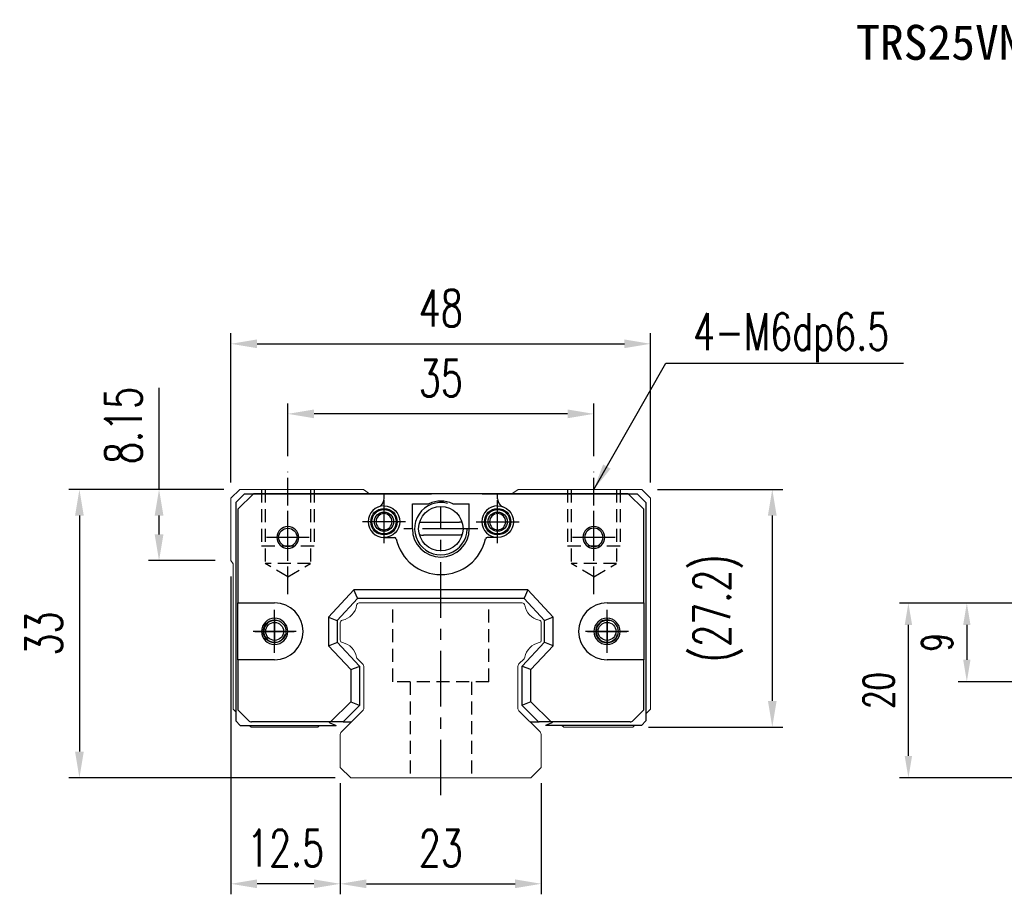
# Model space of a CAD drawing. Header units: millimetres. Extents: x 300 to 586, y 283 to 388.
# Tile 1 of 53: x 300 to 412, y 288 to 388. Entities that reach past the tile are written whole.
import ezdxf
from ezdxf.enums import TextEntityAlignment as Align

# ---------------------------------------------------------------- set-up
doc = ezdxf.new("R2010")
doc.units = ezdxf.units.MM
doc.header["$PDSIZE"] = -1
doc.linetypes.add('CENTER', pattern=[10.16, 6.35, -1.27, 1.27, -1.27])
doc.linetypes.add('DASHED', pattern=[0.75, 0.5, -0.25])
for name, color, linetype in [('2', 7, 'Continuous'), ('CHA', 7, 'Continuous'), ('CL', 1, 'CENTER'), ('DIM', 4, 'Continuous'), ('HID', 2, 'DASHED'), ('OUT', 3, 'Continuous'), ('中心線', 1, 'CENTER')]:
    doc.layers.add(name, color=color, linetype=linetype)
doc.styles.add('DIM-7', font='SIMPLEX.shx', dxfattribs={"width": 0.7, "bigfont": 'chineset.shx'})
doc.styles.add('T', font='kaiu.ttf')
doc.dimstyles.new('CNS', dxfattribs={"dimtxt": 3.5, "dimasz": 2.5, "dimexe": 1, "dimexo": 1.5, "dimgap": 0.09, "dimtad": 0, "dimdsep": 46, "dimtxsty": 'DIM-7', "dimcen": 0.09, "dimclrd": 4, "dimclre": 4, "dimclrt": 4, "dimadec": 0, "dimazin": 0, "dimtfac": 1, "dimtix": 1, "dimtmove": 2, "dimatfit": 3, "dimfxl": 1, "dimtvp": 0.971429, "dimtolj": 1, "dimarcsym": 0})

# ---------------------------------------------------------------- blocks, each defined once
blk = doc.blocks.new('*D36')
at = {"layer": 'DEFPOINTS', "color": 0, "transparency": 16777216}
for p in [(401.52, 321.34), (415.36, 321.34), (415.36, 301.34)]:
    blk.add_point(p, dxfattribs=at)
at = {"layer": 'DIM', "color": 7, "lineweight": -2, "transparency": 16777216}
for p, q in [((413.86, 321.34), (400.52, 321.34)), ((401.52, 303.84), (401.52, 318.84)), ((413.86, 301.34), (400.52, 301.34))]:
    blk.add_line(p, q, dxfattribs=at)
at = {"layer": 'DIM', "color": 7, "transparency": 16777216}
for points in [[(401.1, 318.84), (401.94, 318.84), (401.52, 321.34)], [(401.1, 303.84), (401.94, 303.84), (401.52, 301.34)]]:
    blk.add_solid(points, dxfattribs=at)
at = {"layer": 'DIM', "color": 7, "transparency": 16777216, "insert": (398.12, 311.34), "char_height": 3.5, "attachment_point": 5, "rotation": 90, "style": 'DIM-7'}
blk.add_mtext('\\A1;20', dxfattribs=at)
blk = doc.blocks.new('*D60')
at = {"layer": 'DEFPOINTS', "color": 0, "transparency": 16777216}
for p in [(330.54, 342.98), (330.54, 336.34), (365.54, 336.34)]:
    blk.add_point(p, dxfattribs=at)
at = {"layer": 'DIM', "color": 7, "lineweight": -2, "transparency": 16777216}
for p, q in [((330.54, 338.14), (330.54, 344.18)), ((365.54, 338.14), (365.54, 344.18)), ((362.54, 342.98), (333.54, 342.98))]:
    blk.add_line(p, q, dxfattribs=at)
at = {"layer": 'DIM', "color": 7, "transparency": 16777216}
for points in [[(333.54, 343.48), (333.54, 342.48), (330.54, 342.98)], [(362.54, 343.48), (362.54, 342.48), (365.54, 342.98)]]:
    blk.add_solid(points, dxfattribs=at)
at = {"layer": 'DIM', "color": 7, "transparency": 16777216, "insert": (348.04, 347.06), "char_height": 4.2, "attachment_point": 5, "style": 'DIM-7'}
blk.add_mtext('\\A1;35', dxfattribs=at)
blk = doc.blocks.new('*D61')
at = {"layer": 'DEFPOINTS', "color": 0, "transparency": 16777216}
for p in [(372.03, 350.99), (324.03, 333.34), (372.03, 333.34)]:
    blk.add_point(p, dxfattribs=at)
at = {"layer": 'DIM', "color": 7, "lineweight": -2, "transparency": 16777216}
for p, q in [((324.03, 335.14), (324.03, 352.19)), ((372.03, 335.14), (372.03, 352.19)), ((327.03, 350.99), (369.03, 350.99))]:
    blk.add_line(p, q, dxfattribs=at)
at = {"layer": 'DIM', "color": 7, "transparency": 16777216}
for points in [[(327.03, 351.49), (327.03, 350.49), (324.03, 350.99)], [(369.03, 351.49), (369.03, 350.49), (372.03, 350.99)]]:
    blk.add_solid(points, dxfattribs=at)
at = {"layer": 'DIM', "color": 7, "transparency": 16777216, "insert": (348.03, 355.07), "char_height": 4.2, "attachment_point": 5, "style": 'DIM-7'}
blk.add_mtext('\\A1;48', dxfattribs=at)
blk = doc.blocks.new('*D62')
at = {"layer": 'DEFPOINTS', "color": 0, "transparency": 16777216}
for p in [(325.03, 334.34), (315.81, 326.19), (324.03, 326.19)]:
    blk.add_point(p, dxfattribs=at)
at = {"layer": 'DIM', "color": 7, "lineweight": -2, "transparency": 16777216}
for p, q in [((315.81, 334.34), (315.81, 345.96)), ((323.23, 334.34), (314.61, 334.34)), ((315.81, 329.19), (315.81, 331.34)), ((322.23, 326.19), (314.61, 326.19))]:
    blk.add_line(p, q, dxfattribs=at)
at = {"layer": 'DIM', "color": 7, "transparency": 16777216}
for points in [[(315.31, 331.34), (316.31, 331.34), (315.81, 334.34)], [(315.31, 329.19), (316.31, 329.19), (315.81, 326.19)]]:
    blk.add_solid(points, dxfattribs=at)
at = {"layer": 'DIM', "color": 7, "transparency": 16777216, "insert": (311.73, 341.65), "char_height": 4.2, "attachment_point": 5, "rotation": 90, "style": 'DIM-7'}
blk.add_mtext('\\A1;8.15', dxfattribs=at)
blk = doc.blocks.new('*D63')
at = {"layer": 'DEFPOINTS', "color": 0, "transparency": 16777216}
for p in [(325.03, 334.34), (306.7, 301.34), (337.75, 301.34)]:
    blk.add_point(p, dxfattribs=at)
at = {"layer": 'DIM', "color": 7, "lineweight": -2, "transparency": 16777216}
for p, q in [((323.23, 334.34), (305.5, 334.34)), ((306.7, 331.34), (306.7, 304.34)), ((335.95, 301.34), (305.5, 301.34))]:
    blk.add_line(p, q, dxfattribs=at)
at = {"layer": 'DIM', "color": 7, "transparency": 16777216}
for points in [[(306.2, 331.34), (307.2, 331.34), (306.7, 334.34)], [(306.2, 304.34), (307.2, 304.34), (306.7, 301.34)]]:
    blk.add_solid(points, dxfattribs=at)
at = {"layer": 'DIM', "color": 7, "transparency": 16777216, "insert": (302.62, 317.84), "char_height": 4.2, "attachment_point": 5, "rotation": 90, "style": 'DIM-7'}
blk.add_mtext('\\A1;33', dxfattribs=at)
blk = doc.blocks.new('*D64')
at = {"layer": 'DEFPOINTS', "color": 0, "transparency": 16777216}
for p in [(371.03, 334.34), (369.98, 307.14), (385.95, 307.14)]:
    blk.add_point(p, dxfattribs=at)
at = {"layer": 'DIM', "color": 7, "lineweight": -2, "transparency": 16777216}
for p, q in [((372.83, 334.34), (387.15, 334.34)), ((385.95, 331.34), (385.95, 310.14)), ((371.78, 307.14), (387.15, 307.14))]:
    blk.add_line(p, q, dxfattribs=at)
at = {"layer": 'DIM', "color": 7, "transparency": 16777216}
for points in [[(385.45, 331.34), (386.45, 331.34), (385.95, 334.34)], [(385.45, 310.14), (386.45, 310.14), (385.95, 307.14)]]:
    blk.add_solid(points, dxfattribs=at)
at = {"layer": 'DIM', "color": 7, "transparency": 16777216, "insert": (379.74, 320.74), "char_height": 4.2, "attachment_point": 5, "rotation": 90, "style": 'DIM-7'}
blk.add_mtext('\\A1;(27.2)', dxfattribs=at)
blk = doc.blocks.new('*D65')
at = {"layer": 'DEFPOINTS', "color": 0, "transparency": 16777216}
for p in [(336.53, 302.54), (359.53, 302.54), (359.53, 289.22)]:
    blk.add_point(p, dxfattribs=at)
at = {"layer": 'DIM', "color": 7, "lineweight": -2, "transparency": 16777216}
for p, q in [((336.53, 300.74), (336.53, 288.02)), ((359.53, 300.74), (359.53, 288.02)), ((339.53, 289.22), (356.53, 289.22))]:
    blk.add_line(p, q, dxfattribs=at)
at = {"layer": 'DIM', "color": 7, "transparency": 16777216}
for points in [[(339.53, 289.72), (339.53, 288.72), (336.53, 289.22)], [(356.53, 289.72), (356.53, 288.72), (359.53, 289.22)]]:
    blk.add_solid(points, dxfattribs=at)
at = {"layer": 'DIM', "color": 7, "transparency": 16777216, "insert": (348.03, 293.3), "char_height": 4.2, "attachment_point": 5, "style": 'DIM-7'}
blk.add_mtext('\\A1;23', dxfattribs=at)
blk = doc.blocks.new('*D66')
at = {"layer": 'DEFPOINTS', "color": 0, "transparency": 16777216}
for p in [(324.03, 326.19), (336.53, 302.54), (324.03, 289.22)]:
    blk.add_point(p, dxfattribs=at)
at = {"layer": 'DIM', "color": 7, "lineweight": -2, "transparency": 16777216}
for p, q in [((324.03, 324.39), (324.03, 288.02)), ((336.53, 300.74), (336.53, 288.02)), ((333.53, 289.22), (327.03, 289.22))]:
    blk.add_line(p, q, dxfattribs=at)
at = {"layer": 'DIM', "color": 7, "transparency": 16777216}
for points in [[(327.03, 289.72), (327.03, 288.72), (324.03, 289.22)], [(333.53, 289.72), (333.53, 288.72), (336.53, 289.22)]]:
    blk.add_solid(points, dxfattribs=at)
at = {"layer": 'DIM', "color": 7, "transparency": 16777216, "insert": (330.28, 293.3), "char_height": 4.2, "attachment_point": 5, "style": 'DIM-7'}
blk.add_mtext('\\A1;12.5', dxfattribs=at)
blk = doc.blocks.new('*D67')
at = {"layer": 'DEFPOINTS', "color": 0, "transparency": 16777216}
for p in [(415.36, 321.34), (408.2, 312.34), (429.86, 312.34)]:
    blk.add_point(p, dxfattribs=at)
at = {"layer": 'DIM', "color": 7, "lineweight": -2, "transparency": 16777216}
for p, q in [((413.86, 321.34), (407.2, 321.34)), ((408.2, 318.84), (408.2, 314.84)), ((428.36, 312.34), (407.2, 312.34))]:
    blk.add_line(p, q, dxfattribs=at)
at = {"layer": 'DIM', "color": 7, "transparency": 16777216}
for points in [[(407.79, 318.84), (408.62, 318.84), (408.2, 321.34)], [(407.79, 314.84), (408.62, 314.84), (408.2, 312.34)]]:
    blk.add_solid(points, dxfattribs=at)
at = {"layer": 'DIM', "color": 7, "transparency": 16777216, "insert": (404.8, 316.84), "char_height": 3.5, "attachment_point": 5, "rotation": 90, "style": 'DIM-7'}
blk.add_mtext('\\A1;9', dxfattribs=at)

msp = doc.modelspace()

# ---------------------------------------------------------------- linework, layer by layer
at = {"layer": '2', "color": 7, "linetype": 'Continuous'}
for p, q in [((325.589, 333.843), (324.589, 332.843)), ((326.596, 333.843), (324.814, 332.068)), ((325.589, 333.843), (346.967, 333.843)), ((369.481, 333.843), (326.596, 333.843)), ((341.539, 333.258), (341.539, 333.843)), ((352.764, 333.843), (370.489, 333.843)), ((354.539, 333.258), (354.539, 333.843)), ((371.264, 332.068), (369.481, 333.843)), ((370.489, 333.843), (371.489, 332.843)), ((324.589, 332.843), (324.589, 307.843)), ((344.789, 329.843), (344.789, 332.693)), ((344.789, 332.693), (346.675, 332.693)), ((349.402, 332.693), (351.289, 332.693)), ((351.289, 329.843), (351.289, 332.693)), ((371.489, 332.843), (371.489, 307.843)), ((324.814, 332.068), (324.814, 321.342)), ((371.264, 321.342), (371.264, 332.068)), ((345.906, 330.579), (350.172, 330.579)), ((350.006, 329.106), (346.072, 329.106)), ((341.539, 328.843), (342.722, 328.843)), ((354.539, 328.843), (353.355, 328.843)), ((338.089, 322.843), (335.189, 319.732)), ((338.502, 321.893), (338.089, 322.843)), ((357.988, 322.843), (338.089, 322.843)), ((357.988, 322.843), (357.575, 321.893)), ((360.889, 319.732), (357.988, 322.843)), ((324.814, 321.342), (329.027, 321.342)), ((324.814, 314.842), (324.814, 321.342)), ((338.524, 321.843), (336.189, 319.338)), ((338.524, 321.843), (338.502, 321.893)), ((357.554, 321.843), (338.524, 321.843)), ((357.554, 321.843), (357.575, 321.893)), ((359.889, 319.338), (357.554, 321.843)), ((367.05, 321.342), (371.264, 321.342)), ((371.264, 321.342), (371.264, 314.842)), ((335.189, 319.732), (335.189, 316.452)), ((335.189, 319.732), (336.139, 319.358)), ((336.189, 319.338), (336.139, 319.358)), ((336.189, 319.338), (336.189, 316.846)), ((359.889, 319.338), (359.939, 319.358)), ((359.889, 316.846), (359.889, 319.338)), ((360.889, 319.732), (359.939, 319.358)), ((360.889, 316.452), (360.889, 319.732)), ((335.189, 316.452), (336.139, 316.826)), ((336.189, 316.846), (336.139, 316.826)), ((336.189, 316.846), (338.739, 314.111)), ((357.339, 314.111), (359.889, 316.846)), ((359.889, 316.846), (359.939, 316.826)), ((360.889, 316.452), (359.939, 316.826)), ((335.189, 316.452), (337.739, 313.718)), ((358.339, 313.718), (360.889, 316.452)), ((324.814, 314.842), (324.814, 309.118)), ((329.027, 314.842), (324.814, 314.842)), ((371.264, 314.842), (367.05, 314.842)), ((371.264, 309.118), (371.264, 314.842)), ((337.739, 313.718), (338.689, 314.092)), ((337.739, 313.718), (337.739, 310.047)), ((338.739, 314.111), (338.689, 314.092)), ((338.739, 314.111), (338.739, 309.633)), ((357.339, 314.111), (357.389, 314.092)), ((357.339, 309.633), (357.339, 314.111)), ((358.339, 313.718), (357.389, 314.092)), ((358.339, 310.047), (358.339, 313.718)), ((337.739, 310.047), (335.435, 307.743)), ((337.739, 310.047), (338.689, 309.653)), ((358.339, 310.047), (357.389, 309.653)), ((360.643, 307.743), (358.339, 310.047)), ((324.814, 309.118), (326.042, 307.889)), ((338.739, 309.633), (336.849, 307.743)), ((338.739, 309.633), (338.689, 309.653)), ((357.339, 309.633), (357.389, 309.653)), ((359.229, 307.743), (357.339, 309.633)), ((370.035, 307.889), (371.264, 309.118)), ((325.089, 307.343), (324.589, 307.843)), ((335.435, 307.743), (326.396, 307.743)), ((335.227, 307.743), (335.33, 307.64)), ((335.33, 307.64), (336.066, 307.343)), ((336.778, 307.743), (335.435, 307.743)), ((336.849, 307.743), (336.778, 307.743)), ((336.849, 307.743), (337.563, 307.743)), ((337.563, 307.743), (337.832, 307.743)), ((358.231, 307.743), (358.529, 307.743)), ((358.529, 307.743), (359.229, 307.743)), ((359.229, 307.743), (359.299, 307.743)), ((360.643, 307.743), (359.299, 307.743)), ((360.748, 307.64), (360.011, 307.343)), ((369.682, 307.743), (360.643, 307.743)), ((360.85, 307.743), (360.748, 307.64)), ((370.989, 307.343), (371.489, 307.843)), ((325.089, 307.343), (336.066, 307.343)), ((370.989, 307.343), (360.011, 307.343))]:
    msp.add_line(p, q, dxfattribs=at)
at = {"layer": '2', "color": 7, "linetype": 'DASHED'}
for p, q in [((367.051, 319.392), (367.05, 319.392)), ((367.05, 316.792), (367.051, 316.792))]:
    msp.add_line(p, q, dxfattribs=at)
at = {"layer": '2', "color": 7, "linetype": 'Continuous'}
msp.add_circle((348.039, 329.843), 2.54, dxfattribs=at)
for centre, radius, start, end in [((341.539, 330.643), 1.8, 90, 270), ((340.539, 333.258), 1, 290.92483, 0), ((348.039, 329.843), 3, 75, 359.21231), ((348.039, 329.743), 3.25, 65.18837, 114.81163), ((354.539, 330.643), 1.8, 90, 270), ((355.539, 333.258), 1, 180, 249.07517), ((341.539, 330.643), 0.918, 90, 270), ((341.539, 330.643), 0.918, 270, 90), ((354.539, 330.643), 0.918, 90, 270), ((354.539, 330.643), 0.918, 270, 90), ((330.539, 328.843), 1.25, 90, 270), ((330.539, 328.843), 1.25, 270, 90), ((345.906, 333.079), 2.5, 263.27823, 270), ((365.539, 328.843), 1.25, 90, 270), ((365.539, 328.843), 1.25, 270, 90), ((348.039, 329.843), 3.25, 180, 360), ((365.539, 328.843), 1.05, 90, 270), ((365.539, 328.843), 1.05, 270, 90), ((342.722, 328.643), 0.2, 12.71981, 90), ((348.039, 329.843), 5.25, 192.71981, 347.28019), ((353.355, 328.643), 0.2, 90, 167.28019), ((329.027, 318.092), 3.25, 270, 90), ((367.05, 318.092), 3.25, 90, 270), ((329.027, 318.092), 1.5, 90, 270), ((329.027, 318.092), 1.5, 270, 90), ((367.05, 318.092), 1.5, 90, 270), ((367.05, 318.092), 1.3, 90, 270), ((367.05, 318.092), 1.5, 270, 90), ((367.05, 318.092), 1.3, 270, 90), ((326.396, 308.243), 0.5, 225, 270), ((369.682, 308.243), 0.5, 270, 315)]:
    msp.add_arc(centre, radius, start, end, dxfattribs=at)
at = {"layer": '2', "color": 7, "linetype": 'Continuous', "extrusion": (0, 0, -1)}
for centre, radius, start, end in [((-341.539, 330.643), 1.8, 90, 270), ((-354.539, 330.643), 1.8, 90, 270), ((-341.539, 330.643), 1.515, 270, 90), ((-341.539, 330.643), 1.4, 270, 90), ((-341.539, 330.643), 1.1, 270, 90), ((-341.539, 330.643), 1.515, 90, 270), ((-341.539, 330.643), 1.4, 90, 270), ((-341.539, 330.643), 1.1, 90, 270), ((-354.539, 330.643), 1.515, 270, 90), ((-354.539, 330.643), 1.4, 270, 90), ((-354.539, 330.643), 1.1, 270, 90), ((-354.539, 330.643), 1.515, 90, 270), ((-354.539, 330.643), 1.4, 90, 270), ((-354.539, 330.643), 1.1, 90, 270), ((-330.539, 328.843), 1.05, 270, 90), ((-330.539, 328.843), 1.05, 90, 270), ((-350.006, 333.106), 4, 263.22219, 270), ((-329.027, 318.092), 1.3, 270, 90), ((-329.027, 318.092), 1.3, 90, 270)]:
    msp.add_arc(centre, radius, start, end, dxfattribs=at)
at = {"layer": '2', "color": 7, "linetype": 'Continuous'}
for points in [[(350.464, 330.596), (350.367, 330.585), (350.269, 330.579), (350.172, 330.579)], [(345.599, 329.134), (345.756, 329.115), (345.914, 329.106), (346.072, 329.106)]]:
    msp.add_open_spline(points, degree=3, dxfattribs=at)
at = {"layer": 'CL', "color": 0, "ltscale": 0.5}
for p, q in [((330.539, 322.341), (330.539, 336.342)), ((365.539, 322.341), (365.539, 336.342))]:
    msp.add_line(p, q, dxfattribs=at)
at = {"layer": 'CL', "color": 7}
for p, q in [((341.539, 328.193), (341.539, 333.093)), ((348.039, 299.342), (348.039, 332.342)), ((354.539, 328.193), (354.539, 333.093)), ((330.539, 326.393), (330.539, 331.293)), ((365.539, 326.393), (365.539, 331.293)), ((343.989, 330.643), (339.089, 330.643)), ((352.089, 330.643), (356.989, 330.643)), ((352.289, 329.843), (343.789, 329.843)), ((332.989, 328.843), (328.089, 328.843)), ((367.989, 328.843), (363.089, 328.843)), ((329.027, 315.642), (329.027, 320.542)), ((367.05, 315.642), (367.05, 320.542)), ((331.477, 318.092), (326.577, 318.092)), ((369.5, 318.092), (364.6, 318.092))]:
    msp.add_line(p, q, dxfattribs=at)
at = {"layer": 'HID', "color": 0, "ltscale": 3}
for p, q in [((327.539, 334.342), (327.539, 327.842)), ((327.939, 334.342), (327.939, 325.842)), ((333.139, 334.342), (333.139, 325.842)), ((333.539, 334.342), (333.539, 327.842)), ((362.539, 334.342), (362.539, 327.842)), ((362.939, 334.342), (362.939, 325.842)), ((368.139, 334.342), (368.139, 325.842)), ((368.539, 334.342), (368.539, 327.842)), ((333.539, 327.842), (327.539, 327.842)), ((368.539, 327.842), (362.539, 327.842)), ((330.539, 324.341), (327.939, 325.842)), ((333.139, 325.842), (327.939, 325.842)), ((330.539, 324.341), (333.139, 325.842)), ((365.539, 324.341), (362.939, 325.842)), ((368.139, 325.842), (362.939, 325.842)), ((365.539, 324.341), (368.139, 325.842)), ((342.539, 312.342), (342.539, 321.342)), ((353.539, 312.342), (353.539, 321.342)), ((353.539, 312.342), (342.539, 312.342)), ((344.539, 312.342), (344.539, 301.342)), ((351.539, 312.342), (351.539, 301.342))]:
    msp.add_line(p, q, dxfattribs=at)
at = {"layer": 'OUT', "color": 0, "linetype": 'Continuous', "lineweight": 15}
for p, q in [((325.032, 334.342), (324.032, 333.342)), ((339.179, 334.342), (325.032, 334.342)), ((339.888, 333.843), (339.179, 334.342)), ((356.884, 334.342), (356.175, 333.843)), ((371.032, 334.342), (356.884, 334.342)), ((372.032, 333.342), (371.032, 334.342)), ((324.032, 333.342), (324.032, 326.192)), ((372.032, 309.192), (372.032, 333.342)), ((324.032, 326.192), (324.282, 325.818)), ((324.282, 325.818), (324.282, 309.192)), ((338.708, 321.342), (357.355, 321.342)), ((336.532, 317.102), (336.532, 319.082)), ((359.532, 319.082), (359.532, 317.102)), ((339.085, 314.369), (338.491, 314.963)), ((357.572, 314.963), (356.978, 314.369)), ((339.232, 309.349), (339.232, 314.015)), ((356.832, 314.015), (356.832, 309.349)), ((324.282, 309.192), (324.589, 308.885)), ((336.678, 306.589), (339.085, 308.996)), ((356.978, 308.996), (359.385, 306.589)), ((371.489, 308.649), (372.032, 309.192)), ((326.131, 307.343), (326.332, 307.142)), ((326.332, 307.142), (333.969, 307.142)), ((333.969, 307.142), (334.17, 307.343)), ((361.893, 307.343), (362.094, 307.142)), ((362.094, 307.142), (369.982, 307.142)), ((369.982, 307.142), (370.182, 307.343)), ((336.532, 302.542), (336.532, 306.235)), ((359.532, 306.235), (359.532, 302.542)), ((337.746, 301.342), (336.532, 302.542)), ((359.532, 302.542), (358.317, 301.342)), ((358.332, 301.342), (337.746, 301.342))]:
    msp.add_line(p, q, dxfattribs=at)
at = {"layer": 'OUT', "color": 7}
for centre in [(329.03, 318.092), (367.05, 318.092)]:
    msp.add_circle(centre, 1.025, dxfattribs=at)
at = {"layer": 'OUT', "color": 0, "linetype": 'Continuous', "lineweight": 15}
for centre, radius, start, end in [((336.389, 321.384), 2.044, 280.87121, 351.61737), ((338.708, 321.042), 0.3, 90, 171.61737), ((357.355, 321.042), 0.3, 8.38263, 90), ((359.674, 321.384), 2.044, 188.38263, 259.12879), ((336.831, 319.082), 0.3, 100.87121, 180.00001), ((359.232, 319.082), 0.3, 359.99999, 79.12879), ((336.831, 317.102), 0.3, 179.99999, 259.12866), ((336.389, 314.8), 2.044, 9.2089, 79.12866), ((359.674, 314.8), 2.044, 100.87134, 170.79109), ((359.232, 317.102), 0.3, 280.87134, 0.00001), ((338.703, 315.175), 0.3, 189.20891, 225), ((338.732, 314.015), 0.5, 0, 45), ((357.332, 314.015), 0.5, 135, 180.00001), ((357.36, 315.175), 0.3, 315, 350.79109), ((338.732, 309.349), 0.5, 315, 360), ((357.332, 309.349), 0.5, 179.99999, 225), ((337.032, 306.235), 0.5, 135, 180.00001), ((359.032, 306.235), 0.5, 360, 45)]:
    msp.add_arc(centre, radius, start, end, dxfattribs=at)
at = {"layer": 'OUT', "color": 7}
for centre in [(329.03, 318.092), (367.05, 318.092)]:
    msp.add_arc(centre, 1.25, 75, 345, dxfattribs=at)
at = {"layer": '中心線', "color": 7, "ltscale": 1.5}
for p, q in [((329.03, 319.642), (329.03, 316.542)), ((367.05, 319.642), (367.05, 316.542)), ((326.78, 318.092), (331.28, 318.092)), ((364.8, 318.092), (369.3, 318.092))]:
    msp.add_line(p, q, dxfattribs=at)

# ---------------------------------------------------------------- texts
at = {"layer": 'CHA', "color": 7, "style": 'T'}
msp.add_text('TRS25VN-WW', height=4, dxfattribs=at).set_placement((409.144, 385.478), align=Align.MIDDLE)
at = {"layer": 'DIM', "color": 0, "insert": (376.898, 348.881), "char_height": 4.2, "attachment_point": 7, "style": 'DIM-7'}
msp.add_mtext('\\A1;4-M6dp6.5', dxfattribs=at)

# ---------------------------------------------------------------- dimensions: what is measured, and where the dimension line sits
at = {"layer": 'DIM', "color": 0}
for base, p1, p2, picture, middle in [((372.032, 350.992), (324.032, 333.342), (372.032, 333.342), '*D61', (348.032, 355.072)), ((330.539, 342.977), (365.539, 336.342), (330.539, 336.342), '*D60', (348.039, 347.057)), ((324.032, 289.217), (336.532, 302.542), (324.032, 326.192), '*D66', (330.282, 293.297)), ((359.532, 289.217), (336.532, 302.542), (359.532, 302.542), '*D65', (348.032, 293.297))]:
    dim = msp.add_linear_dim(base=base, p1=p1, p2=p2, dimstyle='CNS', override={"dimscale": 1.2, "dimclrd": 7, "dimclre": 7, "dimclrt": 7}, dxfattribs=at)
    dim.commit()
    dim.dimension.update_dxf_attribs({"geometry": picture, "text_midpoint": middle})
dim = msp.add_linear_dim(base=(315.812, 326.192), p1=(325.032, 334.342), p2=(324.032, 326.192), angle=90, dimstyle='CNS', override={"dimscale": 1.2, "dimclrd": 7, "dimclre": 7, "dimclrt": 7, "dimtmove": 0}, dxfattribs=at)
dim.commit()
dim.dimension.update_dxf_attribs({"geometry": '*D62', "text_midpoint": (315.812, 341.65), "dimtype": 160})
for base, p1, p2, angle, override, picture, middle in [((306.704, 301.342), (325.032, 334.342), (337.746, 301.342), 90, {"dimscale": 1.2, "dimclrd": 7, "dimclre": 7, "dimclrt": 7}, '*D63', (302.624, 317.842)), ((401.52, 321.342), (415.355, 301.342), (415.355, 321.342), 90, {"dimclrd": 7, "dimclre": 7, "dimclrt": 7}, '*D36', (398.12, 311.342)), ((408.203, 312.342), (415.355, 321.342), (429.855, 312.342), 270, {"dimclrd": 7, "dimclre": 7, "dimclrt": 7}, '*D67', (404.803, 316.842))]:
    dim = msp.add_linear_dim(base=base, p1=p1, p2=p2, angle=angle, dimstyle='CNS', override=override, dxfattribs=at)
    dim.commit()
    dim.dimension.update_dxf_attribs({"geometry": picture, "text_midpoint": middle})
dim = msp.add_linear_dim(base=(385.954, 307.142), p1=(371.032, 334.342), p2=(369.982, 307.142), angle=90, text='(<>)', dimstyle='CNS', override={"dimscale": 1.2, "dimclrd": 7, "dimclre": 7, "dimclrt": 7}, dxfattribs=at)
dim.commit()
dim.dimension.update_dxf_attribs({"geometry": '*D64', "text_midpoint": (379.737, 320.742)})

# ---------------------------------------------------------------- leaders
at = {"layer": 'DIM', "color": 0, "annotation_type": 0, "has_hookline": 1, "hookline_direction": 0, "text_width": 24.08}
msp.add_leader([(365.539, 334.342), (373.79, 348.773), (376.79, 348.773)], dimstyle='CNS', override={"dimscale": 1.2, "dimgap": 0.09, "dimtad": 1, "dimclrd": 7, "dimclre": 4}, dxfattribs=at)

doc.saveas('drawing.dxf')
